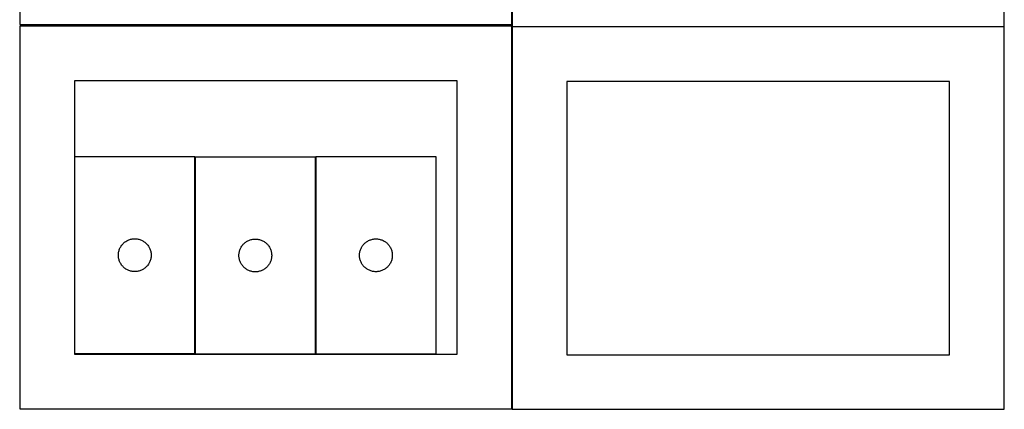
# Model space of a CAD drawing. Header units: millimetres. Extents: x 7 to 1493, y 7 to 2993.
# Tile 3 of 16: x 7 to 907, y 709 to 1066. Entities that reach past the tile are written whole.
import ezdxf

# ---------------------------------------------------------------- set-up
doc = ezdxf.new("R2010")
doc.units = ezdxf.units.MM
doc.layers.add('CUT', color=7, linetype='CONTINUOUS', true_color=0x000000)

msp = doc.modelspace()

# ---------------------------------------------------------------- linework, layer by layer
at = {"layer": 'CUT'}
for p, q in [((6.524735, 1411.099044), (6.524735, 1061.099044)), ((456.524735, 1061.099044), (456.524735, 1411.099044)), ((456.746597, 1409.400069), (456.746597, 1059.400069)), ((906.746597, 1059.400069), (906.746597, 1409.400069)), ((6.524735, 1061.099044), (456.524735, 1061.099044)), ((456.524735, 1059.574325), (6.524735, 1059.574325)), ((6.524735, 1059.574325), (6.524735, 709.574325)), ((456.524735, 709.574325), (456.524735, 1059.574325)), ((456.746597, 1059.400069), (906.746597, 1059.400069)), ((906.829849, 1059.146774), (456.829849, 1059.146774)), ((456.829849, 1059.146774), (456.829849, 709.146774)), ((906.829849, 709.146774), (906.829849, 1059.146774)), ((406.524735, 1009.574325), (56.524735, 1009.574325)), ((56.524735, 1009.574325), (56.524735, 759.574325)), ((406.524735, 759.574325), (406.524735, 1009.574325)), ((856.829849, 1009.146774), (506.829849, 1009.146774)), ((506.829849, 1009.146774), (506.829849, 759.146774)), ((856.829849, 759.146774), (856.829849, 1009.146774)), ((166.744435, 940.190569), (56.744435, 940.190569)), ((56.744435, 940.190569), (56.744435, 760.190569)), ((166.744435, 760.190569), (166.744435, 940.190569)), ((276.964863, 939.916673), (166.964863, 939.916673)), ((166.964863, 939.916673), (166.964863, 759.916673)), ((276.964863, 759.916673), (276.964863, 939.916673)), ((387.255268, 940.066561), (277.255268, 940.066561)), ((277.255268, 940.066561), (277.255268, 760.066561)), ((387.255268, 760.066561), (387.255268, 940.066561)), ((106.453153, 864.226321), (107.182712, 864.480099)), ((107.182712, 864.480099), (107.924368, 864.695985)), ((107.924368, 864.695985), (108.676154, 864.873404)), ((108.676154, 864.873404), (109.436076, 865.011887)), ((109.436076, 865.011887), (110.20212, 865.111067)), ((110.20212, 865.111067), (110.972253, 865.17068)), ((110.972253, 865.17068), (111.744435, 865.190569)), ((111.744435, 865.190569), (112.516616, 865.17068)), ((112.516616, 865.17068), (113.28675, 865.111067)), ((113.28675, 865.111067), (114.052793, 865.011887)), ((114.052793, 865.011887), (114.812716, 864.873404)), ((114.812716, 864.873404), (115.564501, 864.695985)), ((115.564501, 864.695985), (116.306157, 864.480099)), ((116.306157, 864.480099), (117.035716, 864.226321)), ((217.403141, 864.206204), (218.144796, 864.422089)), ((218.144796, 864.422089), (218.896582, 864.599509)), ((218.896582, 864.599509), (219.656504, 864.737992)), ((219.656504, 864.737992), (220.422548, 864.837172)), ((220.422548, 864.837172), (221.192682, 864.896785)), ((221.192682, 864.896785), (221.964863, 864.916673)), ((221.964863, 864.916673), (222.737044, 864.896785)), ((222.737044, 864.896785), (223.507178, 864.837172)), ((223.507178, 864.837172), (224.273222, 864.737992)), ((224.273222, 864.737992), (225.033144, 864.599509)), ((225.033144, 864.599509), (225.78493, 864.422089)), ((225.78493, 864.422089), (226.526586, 864.206204)), ((326.963987, 864.102313), (327.693546, 864.356091)), ((327.693546, 864.356091), (328.435202, 864.571976)), ((328.435202, 864.571976), (329.186987, 864.749396)), ((329.186987, 864.749396), (329.94691, 864.887879)), ((329.94691, 864.887879), (330.712953, 864.987059)), ((330.712953, 864.987059), (331.483087, 865.046672)), ((331.483087, 865.046672), (332.255268, 865.066561)), ((332.255268, 865.066561), (333.02745, 865.046672)), ((333.02745, 865.046672), (333.797583, 864.987059)), ((333.797583, 864.987059), (334.563627, 864.887879)), ((334.563627, 864.887879), (335.323549, 864.749396)), ((335.323549, 864.749396), (336.075335, 864.571976)), ((336.075335, 864.571976), (336.816991, 864.356091)), ((336.816991, 864.356091), (337.54655, 864.102313)), ((97.577096, 855.118704), (97.849575, 855.841487)), ((97.849575, 855.841487), (98.158901, 856.549285)), ((98.158901, 856.549285), (98.504253, 857.24022)), ((98.504253, 857.24022), (98.884715, 857.912461)), ((98.884715, 857.912461), (99.299279, 858.564225)), ((99.299279, 858.564225), (99.746846, 859.193783)), ((99.746846, 859.193783), (100.226228, 859.799466)), ((100.226228, 859.799466), (100.736154, 860.379669)), ((100.736154, 860.379669), (101.275272, 860.932852)), ((101.275272, 860.932852), (101.842153, 861.457548)), ((101.842153, 861.457548), (102.435292, 861.952366)), ((102.435292, 861.952366), (103.053118, 862.415994)), ((103.053118, 862.415994), (103.693992, 862.847202)), ((103.693992, 862.847202), (104.356214, 863.244847)), ((104.356214, 863.244847), (105.038028, 863.607875)), ((105.038028, 863.607875), (105.737626, 863.935322)), ((105.737626, 863.935322), (106.453153, 864.226321)), ((117.035716, 864.226321), (117.751243, 863.935322)), ((117.751243, 863.935322), (118.450841, 863.607875)), ((118.450841, 863.607875), (119.132656, 863.244847)), ((119.132656, 863.244847), (119.794877, 862.847202)), ((119.794877, 862.847202), (120.435751, 862.415994)), ((120.435751, 862.415994), (121.053577, 861.952366)), ((121.053577, 861.952366), (121.646716, 861.457548)), ((121.646716, 861.457548), (122.213597, 860.932852)), ((122.213597, 860.932852), (122.752715, 860.379669)), ((122.752715, 860.379669), (123.262641, 859.799466)), ((123.262641, 859.799466), (123.742023, 859.193783)), ((123.742023, 859.193783), (124.18959, 858.564225)), ((124.18959, 858.564225), (124.604154, 857.912461)), ((124.604154, 857.912461), (124.984617, 857.24022)), ((124.984617, 857.24022), (125.329969, 856.549285)), ((125.329969, 856.549285), (125.639294, 855.841487)), ((125.639294, 855.841487), (125.911773, 855.118704)), ((207.797525, 854.844809), (208.070004, 855.567592)), ((208.070004, 855.567592), (208.379329, 856.275389)), ((208.379329, 856.275389), (208.724681, 856.966325)), ((208.724681, 856.966325), (209.105144, 857.638565)), ((209.105144, 857.638565), (209.519708, 858.290329)), ((209.519708, 858.290329), (209.967274, 858.919888)), ((209.967274, 858.919888), (210.446656, 859.525571)), ((210.446656, 859.525571), (210.956583, 860.105774)), ((210.956583, 860.105774), (211.495701, 860.658956)), ((211.495701, 860.658956), (212.062581, 861.183652)), ((212.062581, 861.183652), (212.655721, 861.678471)), ((212.655721, 861.678471), (213.273547, 862.142099)), ((213.273547, 862.142099), (213.91442, 862.573307)), ((213.91442, 862.573307), (214.576642, 862.970952)), ((214.576642, 862.970952), (215.258456, 863.33398)), ((215.258456, 863.33398), (215.958054, 863.661427)), ((215.958054, 863.661427), (216.673582, 863.952426)), ((216.673582, 863.952426), (217.403141, 864.206204)), ((226.526586, 864.206204), (227.256144, 863.952426)), ((227.256144, 863.952426), (227.971672, 863.661427)), ((227.971672, 863.661427), (228.67127, 863.33398)), ((228.67127, 863.33398), (229.353084, 862.970952)), ((229.353084, 862.970952), (230.015306, 862.573307)), ((230.015306, 862.573307), (230.65618, 862.142099)), ((230.65618, 862.142099), (231.274005, 861.678471)), ((231.274005, 861.678471), (231.867145, 861.183652)), ((231.867145, 861.183652), (232.434025, 860.658956)), ((232.434025, 860.658956), (232.973144, 860.105774)), ((232.973144, 860.105774), (233.48307, 859.525571)), ((233.48307, 859.525571), (233.962452, 858.919888)), ((233.962452, 858.919888), (234.410018, 858.290329)), ((234.410018, 858.290329), (234.824582, 857.638565)), ((234.824582, 857.638565), (235.205045, 856.966325)), ((235.205045, 856.966325), (235.550397, 856.275389)), ((235.550397, 856.275389), (235.859723, 855.567592)), ((235.859723, 855.567592), (236.132201, 854.844809)), ((318.08793, 854.994696), (318.360409, 855.717479)), ((318.360409, 855.717479), (318.669734, 856.425276)), ((318.669734, 856.425276), (319.015086, 857.116212)), ((319.015086, 857.116212), (319.395549, 857.788453)), ((319.395549, 857.788453), (319.810113, 858.440216)), ((319.810113, 858.440216), (320.25768, 859.069775)), ((320.25768, 859.069775), (320.737062, 859.675458)), ((320.737062, 859.675458), (321.246988, 860.255661)), ((321.246988, 860.255661), (321.786106, 860.808843)), ((321.786106, 860.808843), (322.352987, 861.33354)), ((322.352987, 861.33354), (322.946126, 861.828358)), ((322.946126, 861.828358), (323.563952, 862.291986)), ((323.563952, 862.291986), (324.204825, 862.723194)), ((324.204825, 862.723194), (324.867047, 863.120839)), ((324.867047, 863.120839), (325.548861, 863.483867)), ((325.548861, 863.483867), (326.24846, 863.811314)), ((326.24846, 863.811314), (326.963987, 864.102313)), ((337.54655, 864.102313), (338.262077, 863.811314)), ((338.262077, 863.811314), (338.961675, 863.483867)), ((338.961675, 863.483867), (339.643489, 863.120839)), ((339.643489, 863.120839), (340.305711, 862.723194)), ((340.305711, 862.723194), (340.946585, 862.291986)), ((340.946585, 862.291986), (341.564411, 861.828358)), ((341.564411, 861.828358), (342.15755, 861.33354)), ((342.15755, 861.33354), (342.724431, 860.808843)), ((342.724431, 860.808843), (343.263549, 860.255661)), ((343.263549, 860.255661), (343.773475, 859.675458)), ((343.773475, 859.675458), (344.252857, 859.069775)), ((344.252857, 859.069775), (344.700424, 858.440216)), ((344.700424, 858.440216), (345.114988, 857.788453)), ((345.114988, 857.788453), (345.49545, 857.116212)), ((345.49545, 857.116212), (345.840802, 856.425276)), ((345.840802, 856.425276), (346.150128, 855.717479)), ((346.150128, 855.717479), (346.422607, 854.994696)), ((96.749408, 850.576787), (96.789172, 851.348201)), ((96.749408, 849.80435), (96.749408, 850.576787)), ((96.789172, 849.032937), (96.749408, 849.80435)), ((96.789172, 851.348201), (96.868594, 852.116544)), ((96.868594, 848.264593), (96.789172, 849.032937)), ((96.868594, 852.116544), (96.987465, 852.87978)), ((96.987465, 847.501357), (96.868594, 848.264593)), ((96.987465, 852.87978), (97.145469, 853.635885)), ((97.145469, 846.745253), (96.987465, 847.501357)), ((97.145469, 853.635885), (97.342186, 854.382853)), ((97.342186, 845.998284), (97.145469, 846.745253)), ((97.342186, 854.382853), (97.577096, 855.118704)), ((125.911773, 855.118704), (126.146683, 854.382853)), ((126.146683, 854.382853), (126.3434, 853.635885)), ((126.3434, 846.745253), (126.146683, 845.998284)), ((126.3434, 853.635885), (126.501404, 852.87978)), ((126.501404, 847.501357), (126.3434, 846.745253)), ((126.501404, 852.87978), (126.620275, 852.116544)), ((126.620275, 848.264593), (126.501404, 847.501357)), ((126.620275, 852.116544), (126.699697, 851.348201)), ((126.699697, 849.032937), (126.620275, 848.264593)), ((126.699697, 851.348201), (126.739462, 850.576787)), ((126.739462, 849.80435), (126.699697, 849.032937)), ((126.739462, 850.576787), (126.739462, 849.80435)), ((206.969836, 850.302892), (207.0096, 851.074305)), ((206.969836, 849.530455), (206.969836, 850.302892)), ((207.0096, 848.759042), (206.969836, 849.530455)), ((207.0096, 851.074305), (207.089023, 851.842649)), ((207.089023, 847.990698), (207.0096, 848.759042)), ((207.089023, 851.842649), (207.207894, 852.605885)), ((207.207894, 847.227462), (207.089023, 847.990698)), ((207.207894, 852.605885), (207.365897, 853.36199)), ((207.365897, 846.471357), (207.207894, 847.227462)), ((207.365897, 853.36199), (207.562615, 854.108958)), ((207.562615, 845.724389), (207.365897, 846.471357)), ((207.562615, 854.108958), (207.797525, 854.844809)), ((236.132201, 854.844809), (236.367111, 854.108958)), ((236.367111, 854.108958), (236.563829, 853.36199)), ((236.563829, 846.471357), (236.367111, 845.724389)), ((236.563829, 853.36199), (236.721832, 852.605885)), ((236.721832, 847.227462), (236.563829, 846.471357)), ((236.721832, 852.605885), (236.840703, 851.842649)), ((236.840703, 847.990698), (236.721832, 847.227462)), ((236.840703, 851.842649), (236.920126, 851.074305)), ((236.920126, 848.759042), (236.840703, 847.990698)), ((236.920126, 851.074305), (236.95989, 850.302892)), ((236.95989, 849.530455), (236.920126, 848.759042)), ((236.95989, 850.302892), (236.95989, 849.530455)), ((317.260241, 850.452779), (317.300005, 851.224192)), ((317.260241, 849.680342), (317.260241, 850.452779)), ((317.300005, 848.908929), (317.260241, 849.680342)), ((317.300005, 851.224192), (317.379428, 851.992536)), ((317.379428, 848.140585), (317.300005, 848.908929)), ((317.379428, 851.992536), (317.498299, 852.755772)), ((317.498299, 847.377349), (317.379428, 848.140585)), ((317.498299, 852.755772), (317.656303, 853.511877)), ((317.656303, 846.621244), (317.498299, 847.377349)), ((317.656303, 853.511877), (317.85302, 854.258845)), ((317.85302, 845.874276), (317.656303, 846.621244)), ((317.85302, 854.258845), (318.08793, 854.994696)), ((346.422607, 854.994696), (346.657516, 854.258845)), ((346.657516, 854.258845), (346.854234, 853.511877)), ((346.854234, 846.621244), (346.657516, 845.874276)), ((346.854234, 853.511877), (347.012238, 852.755772)), ((347.012238, 847.377349), (346.854234, 846.621244)), ((347.012238, 852.755772), (347.131108, 851.992536)), ((347.131108, 848.140585), (347.012238, 847.377349)), ((347.131108, 851.992536), (347.210531, 851.224192)), ((347.210531, 848.908929), (347.131108, 848.140585)), ((347.210531, 851.224192), (347.250295, 850.452779)), ((347.250295, 849.680342), (347.210531, 848.908929)), ((347.250295, 850.452779), (347.250295, 849.680342)), ((97.577096, 845.262433), (97.342186, 845.998284)), ((97.849575, 844.53965), (97.577096, 845.262433)), ((98.158901, 843.831853), (97.849575, 844.53965)), ((98.504253, 843.140918), (98.158901, 843.831853)), ((98.884715, 842.468677), (98.504253, 843.140918)), ((99.299279, 841.816913), (98.884715, 842.468677)), ((99.746846, 841.187355), (99.299279, 841.816913)), ((100.226228, 840.581671), (99.746846, 841.187355)), ((100.736154, 840.001469), (100.226228, 840.581671)), ((101.275272, 839.448286), (100.736154, 840.001469)), ((101.842153, 838.92359), (101.275272, 839.448286)), ((102.435292, 838.428772), (101.842153, 838.92359)), ((103.053118, 837.965144), (102.435292, 838.428772)), ((103.693992, 837.533935), (103.053118, 837.965144)), ((104.356214, 837.13629), (103.693992, 837.533935)), ((119.794877, 837.533935), (119.132656, 837.13629)), ((120.435751, 837.965144), (119.794877, 837.533935)), ((121.053577, 838.428772), (120.435751, 837.965144)), ((121.646716, 838.92359), (121.053577, 838.428772)), ((122.213597, 839.448286), (121.646716, 838.92359)), ((122.752715, 840.001469), (122.213597, 839.448286)), ((123.262641, 840.581671), (122.752715, 840.001469)), ((123.742023, 841.187355), (123.262641, 840.581671)), ((124.18959, 841.816913), (123.742023, 841.187355)), ((124.604154, 842.468677), (124.18959, 841.816913)), ((124.984617, 843.140918), (124.604154, 842.468677)), ((125.329969, 843.831853), (124.984617, 843.140918)), ((125.639294, 844.53965), (125.329969, 843.831853)), ((125.911773, 845.262433), (125.639294, 844.53965)), ((126.146683, 845.998284), (125.911773, 845.262433)), ((207.797525, 844.988538), (207.562615, 845.724389)), ((208.070004, 844.265755), (207.797525, 844.988538)), ((208.379329, 843.557958), (208.070004, 844.265755)), ((208.724681, 842.867022), (208.379329, 843.557958)), ((209.105144, 842.194781), (208.724681, 842.867022)), ((209.519708, 841.543018), (209.105144, 842.194781)), ((209.967274, 840.913459), (209.519708, 841.543018)), ((210.446656, 840.307776), (209.967274, 840.913459)), ((210.956583, 839.727573), (210.446656, 840.307776)), ((211.495701, 839.174391), (210.956583, 839.727573)), ((212.062581, 838.649694), (211.495701, 839.174391)), ((212.655721, 838.154876), (212.062581, 838.649694)), ((213.273547, 837.691248), (212.655721, 838.154876)), ((213.91442, 837.26004), (213.273547, 837.691248)), ((230.65618, 837.691248), (230.015306, 837.26004)), ((231.274005, 838.154876), (230.65618, 837.691248)), ((231.867145, 838.649694), (231.274005, 838.154876)), ((232.434025, 839.174391), (231.867145, 838.649694)), ((232.973144, 839.727573), (232.434025, 839.174391)), ((233.48307, 840.307776), (232.973144, 839.727573)), ((233.962452, 840.913459), (233.48307, 840.307776)), ((234.410018, 841.543018), (233.962452, 840.913459)), ((234.824582, 842.194781), (234.410018, 841.543018)), ((235.205045, 842.867022), (234.824582, 842.194781)), ((235.550397, 843.557958), (235.205045, 842.867022)), ((235.859723, 844.265755), (235.550397, 843.557958)), ((236.132201, 844.988538), (235.859723, 844.265755)), ((236.367111, 845.724389), (236.132201, 844.988538)), ((318.08793, 845.138425), (317.85302, 845.874276)), ((318.360409, 844.415642), (318.08793, 845.138425)), ((318.669734, 843.707845), (318.360409, 844.415642)), ((319.015086, 843.016909), (318.669734, 843.707845)), ((319.395549, 842.344669), (319.015086, 843.016909)), ((319.810113, 841.692905), (319.395549, 842.344669)), ((320.25768, 841.063346), (319.810113, 841.692905)), ((320.737062, 840.457663), (320.25768, 841.063346)), ((321.246988, 839.87746), (320.737062, 840.457663)), ((321.786106, 839.324278), (321.246988, 839.87746)), ((322.352987, 838.799582), (321.786106, 839.324278)), ((322.946126, 838.304763), (322.352987, 838.799582)), ((323.563952, 837.841135), (322.946126, 838.304763)), ((324.204825, 837.409927), (323.563952, 837.841135)), ((324.867047, 837.012282), (324.204825, 837.409927)), ((340.305711, 837.409927), (339.643489, 837.012282)), ((340.946585, 837.841135), (340.305711, 837.409927)), ((341.564411, 838.304763), (340.946585, 837.841135)), ((342.15755, 838.799582), (341.564411, 838.304763)), ((342.724431, 839.324278), (342.15755, 838.799582)), ((343.263549, 839.87746), (342.724431, 839.324278)), ((343.773475, 840.457663), (343.263549, 839.87746)), ((344.252857, 841.063346), (343.773475, 840.457663)), ((344.700424, 841.692905), (344.252857, 841.063346)), ((345.114988, 842.344669), (344.700424, 841.692905)), ((345.49545, 843.016909), (345.114988, 842.344669)), ((345.840802, 843.707845), (345.49545, 843.016909)), ((346.150128, 844.415642), (345.840802, 843.707845)), ((346.422607, 845.138425), (346.150128, 844.415642)), ((346.657516, 845.874276), (346.422607, 845.138425)), ((105.038028, 836.773262), (104.356214, 837.13629)), ((105.737626, 836.445815), (105.038028, 836.773262)), ((106.453153, 836.154816), (105.737626, 836.445815)), ((107.182712, 835.901038), (106.453153, 836.154816)), ((107.924368, 835.685153), (107.182712, 835.901038)), ((108.676154, 835.507733), (107.924368, 835.685153)), ((109.436076, 835.36925), (108.676154, 835.507733)), ((110.20212, 835.270071), (109.436076, 835.36925)), ((110.972253, 835.210457), (110.20212, 835.270071)), ((111.744435, 835.190569), (110.972253, 835.210457)), ((112.516616, 835.210457), (111.744435, 835.190569)), ((113.28675, 835.270071), (112.516616, 835.210457)), ((114.052793, 835.36925), (113.28675, 835.270071)), ((114.812716, 835.507733), (114.052793, 835.36925)), ((115.564501, 835.685153), (114.812716, 835.507733)), ((116.306157, 835.901038), (115.564501, 835.685153)), ((117.035716, 836.154816), (116.306157, 835.901038)), ((117.751243, 836.445815), (117.035716, 836.154816)), ((118.450841, 836.773262), (117.751243, 836.445815)), ((119.132656, 837.13629), (118.450841, 836.773262)), ((214.576642, 836.862395), (213.91442, 837.26004)), ((215.258456, 836.499367), (214.576642, 836.862395)), ((215.958054, 836.17192), (215.258456, 836.499367)), ((216.673582, 835.880921), (215.958054, 836.17192)), ((217.403141, 835.627143), (216.673582, 835.880921)), ((218.144796, 835.411258), (217.403141, 835.627143)), ((218.896582, 835.233838), (218.144796, 835.411258)), ((219.656504, 835.095355), (218.896582, 835.233838)), ((220.422548, 834.996175), (219.656504, 835.095355)), ((221.192682, 834.936562), (220.422548, 834.996175)), ((221.964863, 834.916673), (221.192682, 834.936562)), ((222.737044, 834.936562), (221.964863, 834.916673)), ((223.507178, 834.996175), (222.737044, 834.936562)), ((224.273222, 835.095355), (223.507178, 834.996175)), ((225.033144, 835.233838), (224.273222, 835.095355)), ((225.78493, 835.411258), (225.033144, 835.233838)), ((226.526586, 835.627143), (225.78493, 835.411258)), ((227.256144, 835.880921), (226.526586, 835.627143)), ((227.971672, 836.17192), (227.256144, 835.880921)), ((228.67127, 836.499367), (227.971672, 836.17192)), ((229.353084, 836.862395), (228.67127, 836.499367)), ((230.015306, 837.26004), (229.353084, 836.862395)), ((325.548861, 836.649254), (324.867047, 837.012282)), ((326.24846, 836.321807), (325.548861, 836.649254)), ((326.963987, 836.030808), (326.24846, 836.321807)), ((327.693546, 835.77703), (326.963987, 836.030808)), ((328.435202, 835.561145), (327.693546, 835.77703)), ((329.186987, 835.383725), (328.435202, 835.561145)), ((329.94691, 835.245242), (329.186987, 835.383725)), ((330.712953, 835.146062), (329.94691, 835.245242)), ((331.483087, 835.086449), (330.712953, 835.146062)), ((332.255268, 835.066561), (331.483087, 835.086449)), ((333.02745, 835.086449), (332.255268, 835.066561)), ((333.797583, 835.146062), (333.02745, 835.086449)), ((334.563627, 835.245242), (333.797583, 835.146062)), ((335.323549, 835.383725), (334.563627, 835.245242)), ((336.075335, 835.561145), (335.323549, 835.383725)), ((336.816991, 835.77703), (336.075335, 835.561145)), ((337.54655, 836.030808), (336.816991, 835.77703)), ((338.262077, 836.321807), (337.54655, 836.030808)), ((338.961675, 836.649254), (338.262077, 836.321807)), ((339.643489, 837.012282), (338.961675, 836.649254)), ((56.524735, 759.574325), (406.524735, 759.574325)), ((56.744435, 760.190569), (166.744435, 760.190569)), ((166.964863, 759.916673), (276.964863, 759.916673)), ((277.255268, 760.066561), (387.255268, 760.066561)), ((506.829849, 759.146774), (856.829849, 759.146774)), ((6.524735, 709.574325), (456.524735, 709.574325)), ((456.829849, 709.146774), (906.829849, 709.146774))]:
    msp.add_line(p, q, dxfattribs=at)

doc.saveas('drawing.dxf')
